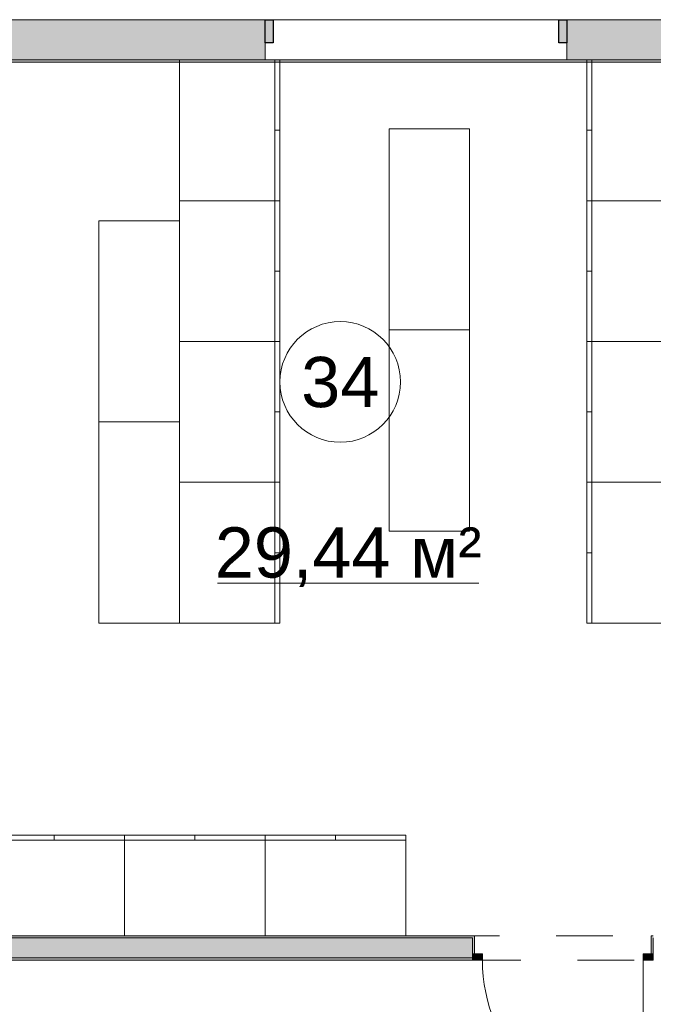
# Model space of a CAD drawing. Header units: millimetres. Extents: x -14761 to 157739, y -22400 to 107990.
# Tile 80 of 256: x 56799 to 59950, y 64280 to 69175. Entities that reach past the tile are written whole.
import ezdxf

# ---------------------------------------------------------------- set-up
doc = ezdxf.new("R2010")
doc.units = ezdxf.units.MM
doc.header["$MEASUREMENT"] = 0
doc.linetypes.add('Штриховая', pattern=[564.444447, 282.222223, -282.222223])
for name, color, linetype in [('Интерьер - Мебель', 7, 'Continuous'), ('Конструктив - ГКЛ', 7, 'Continuous'), ('Конструктив - Стена сущ для Кладочного плана', 7, 'Continuous'), ('Конструктив - Стены Блок 100 нов', 7, 'Continuous'), ('Элемент Модели - Зона', 7, 'Continuous')]:
    doc.layers.add(name, color=color, linetype=linetype)
doc.styles.add('СГЕНЕРИР_СТИЛЬ_1', font='txt')

msp = doc.modelspace()

# ---------------------------------------------------------------- hatches: boundary and pattern name
at = {"layer": 'Конструктив - ГКЛ', "linetype": 'Continuous', "lineweight": 0, "true_color": 0x000000}
msp.add_hatch(color=18, dxfattribs=at).paths.add_polyline_path([(55925, 68963), (62675, 68963), (62675, 68975), (55925, 68975)])
at = {"layer": 'Конструктив - Стена сущ для Кладочного плана', "linetype": 'Continuous', "lineweight": 0, "true_color": 0x000000}
for points in [[(48400, 69175), (48400, 68975), (58020, 68975), (58020, 69175)], [(58020, 69175), (58020, 69060), (58060, 69060), (58060, 69175)], [(59520, 69060), (59520, 69175), (59480, 69175), (59480, 69060)], [(74700, 69175), (59520, 69175), (59520, 68975), (74700, 68975)]]:
    msp.add_hatch(color=18, dxfattribs=at).paths.add_polyline_path(points)
at = {"layer": 'Конструктив - Стены Блок 100 нов', "linetype": 'Continuous', "lineweight": 0, "true_color": 0x000000}
for points in [[(59050.4, 64620), (55700, 64620), (55700, 64610), (59050.4, 64610)], [(59050.4, 64620), (59050.4, 64610), (59050.4, 64530), (59060.4, 64530), (59060.4, 64620)], [(59940.4, 64620), (59940.4, 64530), (59950.4, 64530), (59950.4, 64610), (59950.4, 64620)], [(55700, 64610), (55700, 64510), (59050.4, 64510), (59050.4, 64530), (59050.4, 64610)], [(59050.4, 64530), (59050.4, 64500), (59100.4, 64500), (59100.4, 64530)], [(59950.4, 64500), (59950.4, 64530), (59900.4, 64530), (59900.4, 64500)], [(55700, 64500), (59050.4, 64500), (59050.4, 64510), (55700, 64510)]]:
    msp.add_hatch(color=18, dxfattribs=at).paths.add_polyline_path(points)

# ---------------------------------------------------------------- linework, layer by layer
at = {"layer": 'Интерьер - Мебель', "color": 7, "linetype": 'Continuous', "lineweight": 15}
for p, q in [((58067.9, 68975), (58067.9, 68275)), ((58092.9, 68975), (58067.9, 68975)), ((59620.3, 68975), (59645.3, 68975)), ((59645.3, 68975), (59645.3, 68275)), ((58092.9, 68625), (58067.9, 68625)), ((59620.3, 68625), (59645.3, 68625)), ((58067.9, 68275), (58067.9, 67575)), ((58092.9, 68275), (58067.9, 68275)), ((59620.3, 68275), (59645.3, 68275)), ((59645.3, 68275), (59645.3, 67575)), ((58092.9, 67925), (58067.9, 67925)), ((59620.3, 67925), (59645.3, 67925)), ((58067.9, 67575), (58067.9, 66875)), ((58092.9, 67575), (58067.9, 67575)), ((59620.3, 67575), (59645.3, 67575)), ((59645.3, 67575), (59645.3, 66875)), ((58092.9, 67225), (58067.9, 67225)), ((59620.3, 67225), (59645.3, 67225)), ((58067.9, 66875), (58067.9, 66175)), ((58092.9, 66875), (58067.9, 66875)), ((59620.3, 66875), (59645.3, 66875)), ((59645.3, 66875), (59645.3, 66175)), ((58092.9, 66525), (58067.9, 66525)), ((59620.3, 66525), (59645.3, 66525)), ((56970, 65120), (56970, 65095)), ((57320, 65120), (57320, 65095)), ((57670, 65120), (57670, 65095)), ((58020, 65120), (58020, 65095)), ((58370, 65120), (58370, 65095)), ((56620, 65095), (57320, 65095)), ((57320, 65095), (58020, 65095)), ((58020, 65095), (58720, 65095))]:
    msp.add_line(p, q, dxfattribs=at)
at = {"layer": 'Интерьер - Мебель', "color": 7, "linetype": 'Continuous', "lineweight": 15, "flags": 128}
for points in [[(58092.9, 68975), (58092.9, 68275), (57592.9, 68275), (57592.9, 68975)], [(59620.3, 68975), (59620.3, 68275), (60120.3, 68275), (60120.3, 68975)], [(58635.7, 67632.9), (58635.7, 68632.9), (59035.7, 68632.9), (59035.7, 67632.9)], [(58092.9, 68275), (58092.9, 67575), (57592.9, 67575), (57592.9, 68275)], [(59620.3, 68275), (59620.3, 67575), (60120.3, 67575), (60120.3, 68275)], [(57592.9, 68175), (57592.9, 67175), (57192.9, 67175), (57192.9, 68175)], [(58635.7, 66632.9), (58635.7, 67632.9), (59035.7, 67632.9), (59035.7, 66632.9)], [(58092.9, 67575), (58092.9, 66875), (57592.9, 66875), (57592.9, 67575)], [(59620.3, 67575), (59620.3, 66875), (60120.3, 66875), (60120.3, 67575)], [(57592.9, 67175), (57592.9, 66175), (57192.9, 66175), (57192.9, 67175)], [(58092.9, 66875), (58092.9, 66175), (57592.9, 66175), (57592.9, 66875)], [(59620.3, 66875), (59620.3, 66175), (60120.3, 66175), (60120.3, 66875)], [(56620, 65120), (57320, 65120), (57320, 64620), (56620, 64620)], [(57320, 65120), (58020, 65120), (58020, 64620), (57320, 64620)], [(58020, 65120), (58720, 65120), (58720, 64620), (58020, 64620)]]:
    msp.add_lwpolyline(points, close=True, dxfattribs=at)
at = {"layer": 'Конструктив - ГКЛ', "color": 251, "linetype": 'Continuous', "lineweight": 20, "true_color": 0x575757, "flags": 128}
for points in [[(74495, 68975), (48600, 68975)], [(55925, 68963), (62675, 68963)]]:
    msp.add_lwpolyline(points, dxfattribs=at)
at = {"layer": 'Конструктив - Стена сущ для Кладочного плана', "color": 251, "linetype": 'Continuous', "lineweight": 20, "true_color": 0x575757}
for p, q in [((58020, 69175), (57983, 69175)), ((58020, 69175), (57983, 69175)), ((58020, 69175), (57983, 69175)), ((58020, 69175), (58020, 69060)), ((58020, 69175), (58020, 69060)), ((58020, 69175), (58020, 69060)), ((59520, 69175), (59557, 69175)), ((59520, 69175), (59520, 69060)), ((59520, 69175), (59520, 69060)), ((59520, 69175), (59520, 69060)), ((59520, 69175), (59557, 69175)), ((59520, 69175), (59557, 69175)), ((58020, 69060), (58020, 68975)), ((58020, 69060), (58020, 68975)), ((58020, 69060), (58020, 68975)), ((59520, 69060), (59520, 68975)), ((59520, 69060), (59520, 68975)), ((59520, 69060), (59520, 68975)), ((58020, 68975), (57983, 68975)), ((58020, 68975), (57983, 68975)), ((58020, 68975), (57983, 68975)), ((59520, 68975), (59557, 68975)), ((59520, 68975), (59557, 68975)), ((59520, 68975), (59557, 68975))]:
    msp.add_line(p, q, dxfattribs=at)
at = {"layer": 'Конструктив - Стена сущ для Кладочного плана', "color": 251, "linetype": 'Continuous', "lineweight": 30, "true_color": 0x575757}
for p, q in [((58020, 69175), (58060, 69175)), ((58020, 69060), (58020, 69175)), ((58060, 69175), (58060, 69060)), ((59480, 69060), (59480, 69175)), ((59480, 69175), (59520, 69175)), ((59520, 69175), (59520, 69060)), ((58060, 69060), (58020, 69060)), ((59520, 69060), (59480, 69060))]:
    msp.add_line(p, q, dxfattribs=at)
at = {"layer": 'Конструктив - Стена сущ для Кладочного плана', "color": 251, "linetype": 'Continuous', "lineweight": 15, "true_color": 0x575757}
for p in [(58060, 69175), (59480, 69175)]:
    msp.add_line(p, (58948, 69175), dxfattribs=at)
at = {"layer": 'Конструктив - Стена сущ для Кладочного плана', "color": 251, "linetype": 'Continuous', "lineweight": 20, "true_color": 0x575757, "flags": 128}
for points in [[(58020, 69175), (48400, 69175)], [(74700, 69175), (59520, 69175)], [(48600, 68975), (58020, 68975)], [(59520, 68975), (74700, 68975)]]:
    msp.add_lwpolyline(points, dxfattribs=at)
at = {"layer": 'Конструктив - Стены Блок 100 нов', "color": 251, "linetype": 'Continuous', "lineweight": 20, "true_color": 0x575757}
for p, q in [((59050.4, 64620), (59060.4, 64620)), ((59050.4, 64620), (59060.4, 64620)), ((59060.4, 64530), (59060.4, 64620)), ((59060.4, 64530), (59060.4, 64620)), ((59940.4, 64530), (59940.4, 64620)), ((59950.4, 64620), (59940.4, 64620)), ((59950.4, 64620), (59940.4, 64620)), ((59940.4, 64530), (59940.4, 64620)), ((59050.4, 64610), (55700, 64610)), ((59050.4, 64610), (59050.4, 64530)), ((59950.4, 64610), (59950.4, 64530)), ((59050.4, 64530), (59060.4, 64530)), ((59050.4, 64510), (59050.4, 64530)), ((59050.4, 64510), (59050.4, 64530)), ((59050.4, 64510), (59050.4, 64530)), ((59950.4, 64530), (59940.4, 64530)), ((59950.4, 64510), (59950.4, 64530)), ((59950.4, 64510), (59950.4, 64530)), ((59950.4, 64510), (59950.4, 64530)), ((55700, 64510), (59050.4, 64510)), ((59050.4, 64500), (59050.4, 64510)), ((59050.4, 64500), (59050.4, 64510)), ((59050.4, 64500), (59050.4, 64510)), ((59950.4, 64500), (59950.4, 64510)), ((59950.4, 64500), (59950.4, 64510)), ((59950.4, 64500), (59950.4, 64510))]:
    msp.add_line(p, q, dxfattribs=at)
at = {"layer": 'Конструктив - Стены Блок 100 нов', "color": 251, "linetype": 'Continuous', "lineweight": 5, "true_color": 0x575757}
for p, q in [((59050.4, 64530), (59100.4, 64530)), ((59050.4, 64500), (59050.4, 64530)), ((59100.4, 64530), (59100.4, 64500)), ((59900.4, 64500), (59900.4, 64530)), ((59900.4, 64530), (59950.4, 64530)), ((59950.4, 64530), (59950.4, 64500)), ((59100.4, 64500), (59050.4, 64500)), ((59950.4, 64500), (59900.4, 64500)), ((59900.4, 64500), (59900.4, 63700))]:
    msp.add_line(p, q, dxfattribs=at)
at = {"layer": 'Конструктив - Стены Блок 100 нов', "color": 251, "linetype": 'Continuous', "lineweight": 20, "true_color": 0x575757, "flags": 128}
for points in [[(59050.4, 64620), (55700, 64620)], [(55700, 64500), (59050.4, 64500)]]:
    msp.add_lwpolyline(points, dxfattribs=at)
at = {"layer": 'Конструктив - Стены Блок 100 нов', "color": 251, "linetype": 'Continuous', "lineweight": 5, "true_color": 0x575757}
msp.add_arc((59900.4, 64500), 800, 180, 270, dxfattribs=at)
at = {"layer": 'Элемент Модели - Зона', "color": 7, "linetype": 'Continuous', "lineweight": 15}
msp.add_line((57782.5, 66373.7), (59083, 66373.7), dxfattribs=at)
at = {"layer": 'Элемент Модели - Зона', "color": 7, "linetype": 'Штриховая', "lineweight": 15, "flags": 128}
for points in [[(55920, 68975), (55920, 64620), (62680, 64620), (62680, 68975)], [(36110, 45157.4), (36110, 44957.4), (36150, 44957.4), (36150, 45300), (36750, 45300), (36750, 45000), (44700, 45000), (44700, 45300), (45300, 45300), (45300, 45000), (53700, 45000), (53700, 45300), (54300, 45300), (54300, 44957.4), (61025, 44957.4), (61025, 54212.5), (61035.5, 54212.5), (61035.5, 59730), (60580, 59730), (60580, 63080), (60300, 63080), (60300, 63320), (62680, 63320), (62680, 64500), (55920, 64500), (55920, 63320), (58800, 63320), (58800, 63080), (58000, 63080), (58000, 52600), (48600, 52600), (48600, 53700), (36110, 53700), (36110, 53650)]]:
    msp.add_lwpolyline(points, close=True, dxfattribs=at)
at = {"layer": 'Элемент Модели - Зона', "color": 7, "linetype": 'Continuous', "lineweight": 15, "flags": 128}
msp.add_lwpolyline([(58693.1, 67374, 1), (58093.1, 67374, 1)], format="xyb", close=True, dxfattribs=at)

# ---------------------------------------------------------------- texts
at = {"layer": 'Элемент Модели - Зона', "color": 7, "lineweight": 15, "char_height": 250, "attachment_point": 5, "style": 'СГЕНЕРИР_СТИЛЬ_1'}
for s, insert in [('\\A1;{\\pqc;\\fArial|b0|i0|c204|p38;34}', (58393.1, 67371.9)), ('\\A1;{\\pqc;\\fArial|b0|i0|c204|p38;29,44 м²}', (58432.8, 66503.1))]:
    msp.add_mtext(s, dxfattribs=dict(at, insert=insert))

doc.saveas('drawing.dxf')
